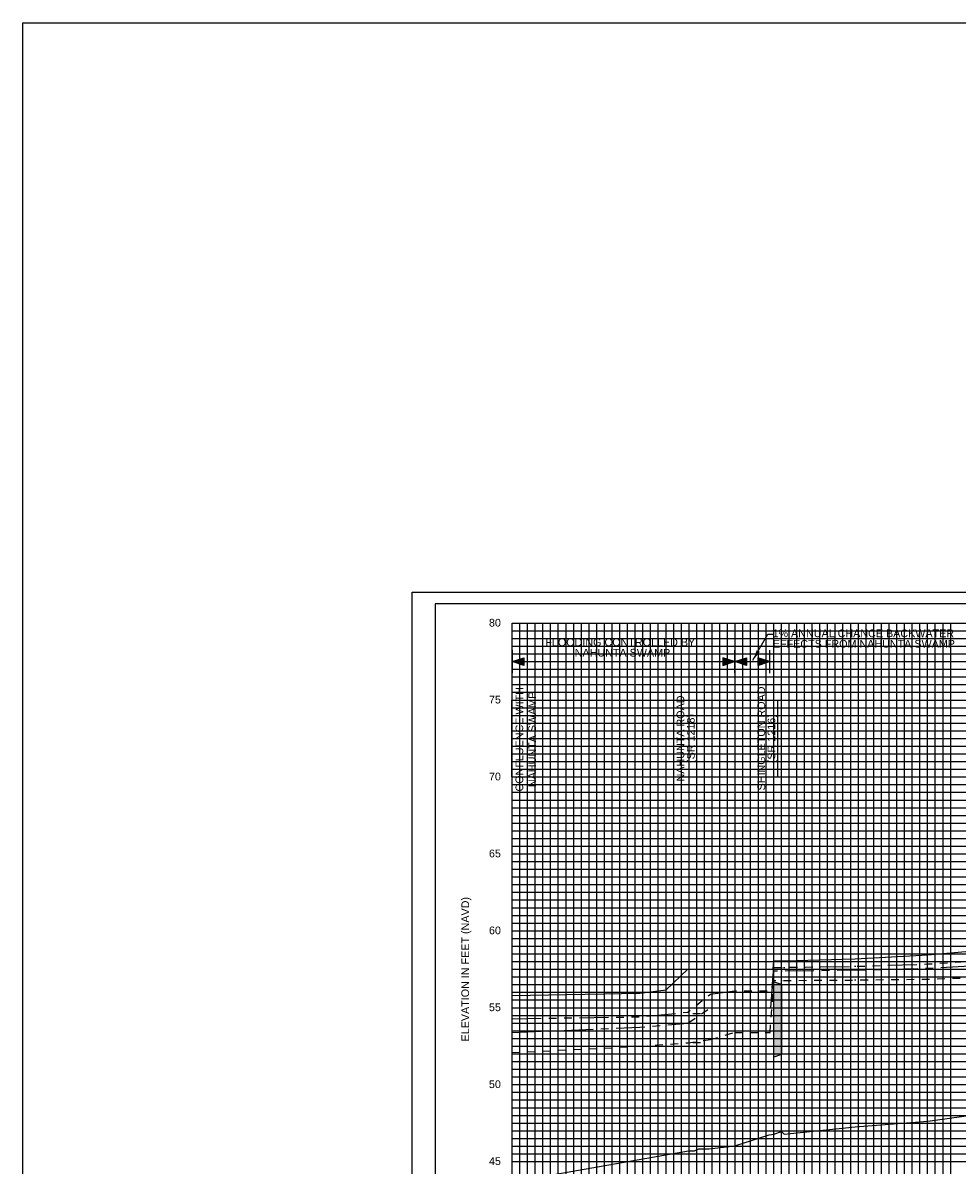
# Model space of a CAD drawing. Header units: inches. Extents: x -32 to 57.8, y 32 to 75.3.
# Tile 3 of 11: x -9.2 to 2.9, y 41.3 to 56.2. Entities that reach past the tile are written whole.
import ezdxf
from ezdxf.enums import TextEntityAlignment as Align

# ---------------------------------------------------------------- set-up
doc = ezdxf.new("R2010")
doc.units = ezdxf.units.IN
doc.header["$LTSCALE"] = 0.3
doc.header["$MEASUREMENT"] = 0
for name, pattern in [('CENTER', [2, 1.25, -0.25, 0.25, -0.25]), ('DOT', [0.25, 0, -0.25]), ('HIDDEN', [0.375, 0.25, -0.125]), ('PHANTOM', [2.5, 1.25, -0.25, 0.25, -0.25, 0.25, -0.25])]:
    doc.linetypes.add(name, pattern=pattern)
doc.layers.get('0').update_dxf_attribs({"color": 3, "plot": 0})
for name, color, linetype in [('1', 5, 'Continuous'), ('2', 50, 'Continuous'), ('3', 9, 'DOT'), ('CULVERT', 7, 'Continuous'), ('STREAM', 5, 'Continuous'), ('STRUCTURE', 30, 'Continuous'), ('TEXT', 255, 'Continuous'), ('WS10', 4, 'HIDDEN'), ('WS100', 5, 'PHANTOM'), ('WS50', 1, 'CENTER'), ('WS500', 1, 'Continuous'), ('WSOTHER', 7, 'Continuous')]:
    doc.layers.add(name, color=color, linetype=linetype)
doc.styles.add('ARIAL', font='ARIAL.TTF')
doc.styles.get("Standard").update_dxf_attribs({"font": 'romans.shx'})
doc.dimstyles.get("Standard").update_dxf_attribs({"dimtxt": 0.18, "dimasz": 0.18, "dimexe": 0.18, "dimexo": 0.0625, "dimgap": 0.09, "dimtad": 0, "dimtih": 1, "dimtoh": 1, "dimdec": 4, "dimzin": 0, "dimdsep": 46, "dimtxsty": 'Standard', "dimcen": 0.09, "dimadec": 0, "dimazin": 0, "dimtfac": 1, "dimtdec": 4, "dimtofl": 0, "dimtmove": 0, "dimatfit": 3, "dimfxl": 1, "dimtolj": 1, "dimtzin": 0, "dimarcsym": 0})

msp = doc.modelspace()

# ---------------------------------------------------------------- hatches: boundary and pattern name
at = {"layer": 'STRUCTURE'}
msp.add_hatch(color=7, dxfattribs=at).paths.add_polyline_path([(0.565, 42.733), (0.565, 43.712), (0.661, 43.682), (0.661, 42.769)])

# ---------------------------------------------------------------- linework, layer by layer
at = {"color": 252}
msp.add_lwpolyline([(-4.138, 48.777), (11.962, 48.777), (11.962, 38.477), (-4.138, 38.477)], close=True, dxfattribs=at)
at = {"layer": '1'}
for p, q in [((-3.838, 48.627), (-3.838, 38.627)), ((11.662, 48.627), (-3.838, 48.627))]:
    msp.add_line(p, q, dxfattribs=at)
at = {"layer": '2', "color": 50}
for p, q in [((-2.838, 39.377), (-2.838, 48.377)), ((-2.838, 48.377), (10.162, 48.377)), ((-1.838, 39.377), (-1.838, 48.377)), ((-0.838, 39.377), (-0.838, 48.377)), ((0.162, 39.377), (0.162, 48.377)), ((1.162, 39.377), (1.162, 48.377)), ((2.162, 39.377), (2.162, 48.377)), ((-2.838, 46.377), (10.162, 46.377)), ((-2.838, 45.377), (10.162, 45.377)), ((-2.838, 44.377), (10.162, 44.377)), ((-2.838, 43.377), (10.162, 43.377)), ((-2.838, 42.377), (10.162, 42.377)), ((-2.838, 41.377), (10.162, 41.377))]:
    msp.add_line(p, q, dxfattribs=at)
at = {"layer": '2', "color": 50, "linetype": 'Continuous'}
msp.add_line((-2.838, 47.377), (10.162, 47.377), dxfattribs=at)
at = {"layer": '3', "color": 8, "linetype": 'Continuous'}
for p, q in [((-2.838, 48.277), (10.162, 48.277)), ((-2.738, 39.377), (-2.738, 48.377)), ((-2.638, 39.377), (-2.638, 48.377)), ((-2.538, 39.377), (-2.538, 48.377)), ((-2.438, 39.377), (-2.438, 48.377)), ((-2.338, 39.377), (-2.338, 48.377)), ((-2.238, 39.377), (-2.238, 48.377)), ((-2.138, 39.377), (-2.138, 48.377)), ((-2.038, 39.377), (-2.038, 48.377)), ((-1.938, 39.377), (-1.938, 48.377)), ((-1.738, 39.377), (-1.738, 48.377)), ((-1.638, 39.377), (-1.638, 48.377)), ((-1.538, 39.377), (-1.538, 48.377)), ((-1.438, 39.377), (-1.438, 48.377)), ((-1.338, 39.377), (-1.338, 48.377)), ((-1.238, 39.377), (-1.238, 48.377)), ((-1.138, 39.377), (-1.138, 48.377)), ((-1.038, 39.377), (-1.038, 48.377)), ((-0.938, 39.377), (-0.938, 48.377)), ((-0.738, 39.377), (-0.738, 48.377)), ((-0.638, 39.377), (-0.638, 48.377)), ((-0.538, 39.377), (-0.538, 48.377)), ((-0.438, 39.377), (-0.438, 48.377)), ((-0.338, 39.377), (-0.338, 48.377)), ((-0.238, 39.377), (-0.238, 48.377)), ((-0.138, 39.377), (-0.138, 48.377)), ((-0.038, 39.377), (-0.038, 48.377)), ((0.062, 39.377), (0.062, 48.377)), ((0.262, 39.377), (0.262, 48.377)), ((0.362, 39.377), (0.362, 48.377)), ((0.462, 39.377), (0.462, 48.377)), ((0.562, 39.377), (0.562, 48.377)), ((0.662, 39.377), (0.662, 48.377)), ((0.762, 39.377), (0.762, 48.377)), ((0.862, 39.377), (0.862, 48.377)), ((0.962, 39.377), (0.962, 48.377)), ((1.062, 39.377), (1.062, 48.377)), ((1.262, 39.377), (1.262, 48.377)), ((1.362, 39.377), (1.362, 48.377)), ((1.462, 39.377), (1.462, 48.377)), ((1.562, 39.377), (1.562, 48.377)), ((1.662, 39.377), (1.662, 48.377)), ((1.762, 39.377), (1.762, 48.377)), ((1.862, 39.377), (1.862, 48.377)), ((1.962, 39.377), (1.962, 48.377)), ((2.062, 39.377), (2.062, 48.377)), ((2.262, 39.377), (2.262, 48.377)), ((2.362, 39.377), (2.362, 48.377)), ((2.462, 39.377), (2.462, 48.377)), ((2.562, 39.377), (2.562, 48.377)), ((2.662, 39.377), (2.662, 48.377)), ((2.762, 39.377), (2.762, 48.377)), ((2.862, 39.377), (2.862, 48.377)), ((-2.838, 48.177), (10.162, 48.177)), ((-2.838, 48.077), (10.162, 48.077)), ((-2.838, 47.977), (10.162, 47.977)), ((-2.838, 47.877), (10.162, 47.877)), ((-2.838, 47.777), (10.162, 47.777)), ((-2.838, 47.677), (10.162, 47.677)), ((-2.838, 47.577), (10.162, 47.577)), ((-2.838, 47.477), (10.162, 47.477)), ((-2.838, 47.277), (10.162, 47.277)), ((-2.838, 47.177), (10.162, 47.177)), ((-2.838, 47.077), (10.162, 47.077)), ((-2.838, 46.977), (10.162, 46.977)), ((-2.838, 46.877), (10.162, 46.877)), ((-2.838, 46.777), (10.162, 46.777)), ((-2.838, 46.677), (10.162, 46.677)), ((-2.838, 46.577), (10.162, 46.577)), ((-2.838, 46.477), (10.162, 46.477)), ((-2.838, 46.277), (10.162, 46.277)), ((-2.838, 46.177), (10.162, 46.177)), ((-2.838, 46.077), (10.162, 46.077)), ((-2.838, 45.977), (10.162, 45.977)), ((-2.838, 45.877), (10.162, 45.877)), ((-2.838, 45.777), (10.162, 45.777)), ((-2.838, 45.677), (10.162, 45.677)), ((-2.838, 45.577), (10.162, 45.577)), ((-2.838, 45.477), (10.162, 45.477)), ((-2.838, 45.277), (10.162, 45.277)), ((-2.838, 45.177), (10.162, 45.177)), ((-2.838, 45.077), (10.162, 45.077)), ((-2.838, 44.977), (10.162, 44.977)), ((-2.838, 44.877), (10.162, 44.877)), ((-2.838, 44.777), (10.162, 44.777)), ((-2.838, 44.677), (10.162, 44.677)), ((-2.838, 44.577), (10.162, 44.577)), ((-2.838, 44.477), (10.162, 44.477)), ((-2.838, 44.277), (10.162, 44.277)), ((-2.838, 44.177), (10.162, 44.177)), ((-2.838, 44.077), (10.162, 44.077)), ((-2.838, 43.977), (10.162, 43.977)), ((-2.838, 43.877), (10.162, 43.877)), ((-2.838, 43.777), (10.162, 43.777)), ((-2.838, 43.677), (10.162, 43.677)), ((-2.838, 43.577), (10.162, 43.577)), ((-2.838, 43.477), (10.162, 43.477)), ((-2.838, 43.277), (10.162, 43.277)), ((-2.838, 43.177), (10.162, 43.177)), ((-2.838, 43.077), (10.162, 43.077)), ((-2.838, 42.977), (10.162, 42.977)), ((-2.838, 42.877), (10.162, 42.877)), ((-2.838, 42.777), (10.162, 42.777)), ((-2.838, 42.677), (10.162, 42.677)), ((-2.838, 42.577), (10.162, 42.577)), ((-2.838, 42.477), (10.162, 42.477)), ((-2.838, 42.277), (10.162, 42.277)), ((-2.838, 42.177), (10.162, 42.177)), ((-2.838, 42.077), (10.162, 42.077)), ((-2.838, 41.977), (10.162, 41.977)), ((-2.838, 41.877), (10.162, 41.877)), ((-2.838, 41.777), (10.162, 41.777)), ((-2.838, 41.677), (10.162, 41.677)), ((-2.838, 41.577), (10.162, 41.577)), ((-2.838, 41.477), (10.162, 41.477))]:
    msp.add_line(p, q, dxfattribs=at)
at = {"layer": 'CULVERT'}
msp.add_lwpolyline([(0.565, 42.733), (0.565, 43.712), (0.661, 43.682), (0.661, 42.769), (0.565, 42.733)], dxfattribs=at)
at = {"layer": 'STREAM'}
msp.add_lwpolyline([(-2.838, 41.112), (-0.546, 41.515), (-0.467, 41.515), (-0.411, 41.541), (-0.279, 41.541), (0.055, 41.583), (0.503, 41.725), (0.565, 41.733), (0.661, 41.769), (0.697, 41.733), (1.622, 41.829), (2.566, 41.901), (5.225, 42.269), (6.869, 42.485), (8.592, 42.785), (10.162, 43.071), (10.162, 43.071)], dxfattribs=at)
at = {"layer": 'STRUCTURE'}
for p, q in [((-0.489, 43.302), (-0.389, 43.302)), ((-0.439, 42.923), (-0.439, 43.302)), ((-0.489, 42.923), (-0.389, 42.923))]:
    msp.add_line(p, q, dxfattribs=at)
msp.add_lwpolyline([(-9.197, 56.181), (57.779, 56.181), (57.779, 32.019), (-9.197, 32.019)], close=True, dxfattribs=at)
at = {"layer": 'TEXT'}
for p, q in [((-2.838, 48.027), (-2.838, 47.727)), ((0.051, 48.027), (0.051, 47.727)), ((0.507, 48.027), (0.507, 47.727)), ((-2.838, 47.877), (0.507, 47.877))]:
    msp.add_line(p, q, dxfattribs=at)
for points in [[(-2.838, 47.877), (-2.688, 47.927), (-2.688, 47.827), (-2.838, 47.877)], [(0.051, 47.877), (-0.099, 47.927), (-0.099, 47.827), (0.051, 47.877)], [(0.056, 47.877), (0.206, 47.927), (0.206, 47.827), (0.056, 47.877)], [(0.507, 47.877), (0.357, 47.927), (0.357, 47.827), (0.507, 47.877)], [(-0.439, 46.377), (-0.439, 47.377), (-0.439, 47.377)], [(0.613, 46.377), (0.613, 47.377), (0.613, 47.377)]]:
    msp.add_lwpolyline(points, dxfattribs=at)
at = {"layer": 'TEXT', "elevation": -10}
msp.add_lwpolyline([(-2.84, 46.377), (-2.84, 47.377), (-2.84, 47.377)], dxfattribs=at)
at = {"layer": 'TEXT'}
for points in [[(-2.838, 47.877), (-2.688, 47.927), (-2.688, 47.827)], [(-0.099, 47.927), (-0.099, 47.827), (0.051, 47.877)], [(0.056, 47.877), (0.206, 47.927), (0.206, 47.827)], [(0.357, 47.927), (0.357, 47.827), (0.507, 47.877)]]:
    msp.add_solid(points, dxfattribs=at)
at = {"layer": 'WS10', "flags": 128}
msp.add_lwpolyline([(0.514, 43.055), (0.565, 43.731), (0.565, 43.731), (0.661, 43.731), (0.661, 43.731), (0.697, 43.731), (0.697, 43.731), (1.622, 43.737), (1.622, 43.737), (2.566, 43.749), (2.566, 43.749), (5.225, 43.835), (5.225, 43.835), (6.869, 44.077), (6.869, 44.077), (8.592, 44.355), (10.162, 44.578), (10.162, 44.578), (10.162, 44.578)], dxfattribs=at)
at = {"layer": 'WS10'}
msp.add_lwpolyline([(-2.838, 42.793), (-1.179, 42.875), (-0.555, 42.921), (-0.259, 42.962), (0.052, 43.055), (0.514, 43.055)], dxfattribs=at)
at = {"layer": 'WS100', "flags": 128}
msp.add_lwpolyline([(-2.836, 43.234), (-1.179, 43.258), (-0.556, 43.318), (-0.261, 43.553), (0.053, 43.596), (0.539, 43.596), (0.565, 43.901), (0.565, 43.901), (0.661, 43.901), (0.661, 43.901), (0.697, 43.901), (0.697, 43.901), (1.622, 43.915), (1.622, 43.915), (2.566, 43.945), (2.566, 43.945), (5.225, 44.113), (5.225, 44.113), (6.869, 44.319), (6.869, 44.319), (8.592, 44.559), (10.162, 44.794), (10.162, 44.794), (10.162, 44.794)], dxfattribs=at)
at = {"layer": 'WS50', "flags": 128}
msp.add_lwpolyline([(-2.836, 43.054), (-1.177, 43.123), (-0.556, 43.177), (-0.258, 43.377), (0.525, 43.377), (0.565, 43.855), (0.565, 43.855), (0.661, 43.855), (0.661, 43.855), (0.697, 43.855), (0.697, 43.855), (1.622, 43.867), (1.622, 43.867), (2.566, 43.891), (2.566, 43.891), (5.225, 44.033), (5.225, 44.033), (6.869, 44.245), (6.869, 44.245), (8.592, 44.495), (10.162, 44.729), (10.162, 44.729), (10.162, 44.729)], dxfattribs=at)
at = {"layer": 'WS500'}
for points in [[(0.554, 43.876), (0.565, 43.987), (0.565, 43.987), (0.661, 43.987), (0.661, 43.987), (0.697, 43.987), (0.697, 43.987), (1.622, 44.013), (1.622, 44.013), (2.566, 44.063), (2.566, 44.063), (5.225, 44.299), (5.225, 44.299), (6.869, 44.501), (6.869, 44.501), (8.592, 44.721), (10.162, 44.956), (10.162, 44.956), (10.162, 44.956)], [(-2.836, 43.536), (-1.178, 43.564), (-0.838, 43.61), (-0.556, 43.876), (-0.261, 43.876), (0.554, 43.876)]]:
    msp.add_lwpolyline(points, dxfattribs=at)

# ---------------------------------------------------------------- texts
at = {"layer": 'TEXT', "style": 'ARIAL'}
for s, p in [(' 80', (-3.178, 48.332)), (' 75', (-3.178, 47.332)), (' 70', (-3.178, 46.332)), (' 65', (-3.178, 45.332)), (' 60', (-3.178, 44.332)), (' 55', (-3.178, 43.332)), (' 50', (-3.178, 42.332)), (' 45', (-3.178, 41.332))]:
    msp.add_text(s, height=0.1, dxfattribs=at).set_placement(p)
for s, p in [('1%%% ANNUAL CHANCE BACKWATER', (1.726, 48.194, 3)), ('FLOODING CONTROLLED BY ', (-1.413, 48.078, 3)), ('EFFECTS FROM NAHUNTA SWAMP', (1.734, 48.058, 3)), ('NAHUNTA SWAMP', (-1.404, 47.942, 3))]:
    msp.add_text(s, height=0.1, dxfattribs=at).set_placement(p, align=Align.CENTER)
for s, p in [('NAHUNTA ROAD', (-0.601, 46.877)), ('SHINGLETON ROAD', (0.45, 46.877)), ('(SR 1218)', (-0.466, 46.877)), ('(SR 1216)', (0.582, 46.874)), ('ELEVATION IN FEET (NAVD)', (-3.398, 43.877))]:
    msp.add_text(s, height=0.1, rotation=90, dxfattribs=at).set_placement(p, align=Align.CENTER)
at = {"layer": 'TEXT', "insert": (-2.794, 46.866), "char_height": 0.1, "width": 2.1677, "attachment_point": 2, "rotation": 90, "style": 'ARIAL'}
msp.add_mtext('CONFLUENCE WITH\\P\\pi-0.4,l0.4;NAHUNTA SWAMP', dxfattribs=at)

# ---------------------------------------------------------------- leaders
at = {"layer": 'WSOTHER'}
msp.add_leader([(0.292, 47.893), (0.487, 48.232), (0.554, 48.232)], dimstyle='Standard', override={"dimasz": 0.14}, dxfattribs=at)

doc.saveas('drawing.dxf')
